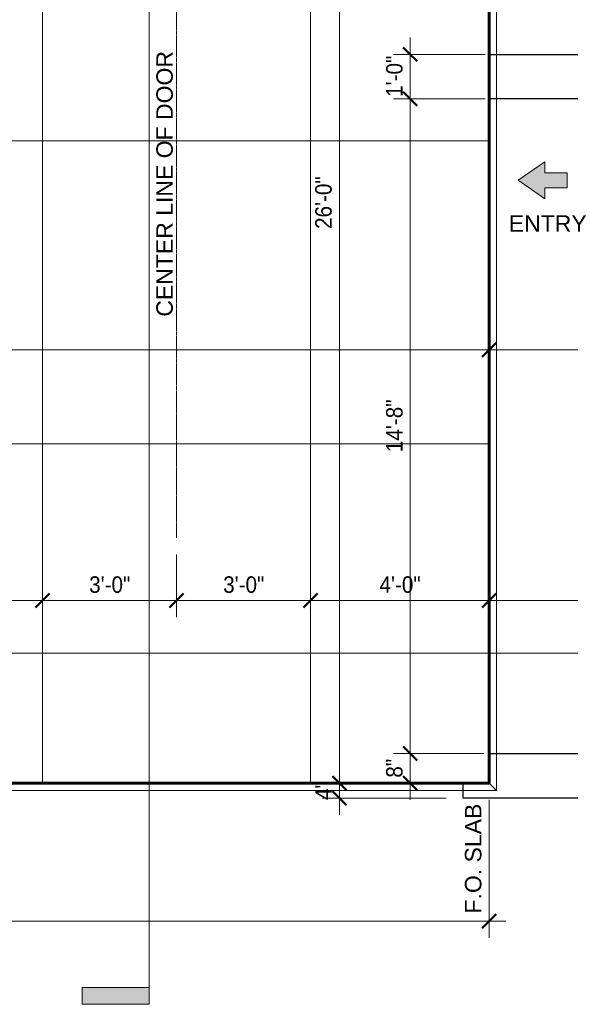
# Model space of a CAD drawing. Header units: inches. Extents: x -680 to 161, y -283 to 603.
# Tile 4 of 11: x -168 to -20, y -240 to 25. Entities that reach past the tile are written whole.
import ezdxf

# ---------------------------------------------------------------- set-up
doc = ezdxf.new("R2010")
doc.units = ezdxf.units.IN
doc.header["$MEASUREMENT"] = 0
doc.linetypes.add('3A Center Long', pattern=[0.9687499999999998, 0.7499999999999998, -0.0625, 0.09374999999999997, -0.0625])
for name, color, linetype, lineweight in [('A-ANNO-DIMS', 1, 'Continuous', 9), ('A-ANNO-DIMS-48', 1, 'Continuous', 9), ('A-ANNO-SYMB', 6, 'Continuous', 9), ('A-ANNO-TEXT', 2, 'Continuous', 9), ('A-DETL', 5, 'Continuous', 9), ('A-DETL-GENF', 3, 'Continuous', 9), ('S-FNDN-FTNG', 4, 'Continuous', 18)]:
    doc.layers.add(name, color=color, linetype=linetype, lineweight=lineweight)
doc.styles.add('Arial', font='arial.ttf', dxfattribs={"height": 4.42589820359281})
doc.styles.add('Arial_1', font='arial.ttf', dxfattribs={"width": 0.9, "height": 4.425898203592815})
doc.dimstyles.new('Linear_-_3_32__Arial_2', dxfattribs={"dimscale": 12, "dimtxt": 4.5, "dimasz": 0.3125000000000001, "dimexe": 0.375, "dimexo": 0.3750000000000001, "dimgap": 0.06250000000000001, "dimtad": 1, "dimdec": 3, "dimrnd": 0.125, "dimzin": 3, "dimdsep": 46, "dimlunit": 4, "dimtxsty": 'Arial_1', "dimblk1": 'OBLIQUE', "dimblk2": 'OBLIQUE', "dimsah": 1, "dimcen": 0.09, "dimdle": 0.375, "dimazin": 0, "dimtfac": 1, "dimtdec": 3, "dimtix": 1, "dimtmove": 0, "dimatfit": 3, "dimfxl": 1, "dimtvp": 1, "dimfrac": 2, "dimtolj": 1, "dimtzin": 0, "dimarcsym": 2})
doc.dimstyles.new('Linear_-_3_32__Arial_Utility_Plans', dxfattribs={"dimscale": 12, "dimtxt": 4.5, "dimasz": 0.3125000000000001, "dimexe": 0.375, "dimexo": 0.3750000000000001, "dimgap": 0.06250000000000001, "dimtad": 1, "dimrnd": 0.25, "dimzin": 3, "dimdsep": 46, "dimlunit": 4, "dimtxsty": 'Arial_1', "dimblk1": 'OBLIQUE', "dimblk2": 'OBLIQUE', "dimsah": 1, "dimcen": 0.09, "dimdle": 0.375, "dimazin": 0, "dimtfac": 1, "dimtix": 1, "dimtmove": 0, "dimatfit": 3, "dimfxl": 1, "dimtvp": 1, "dimfrac": 2, "dimtolj": 1, "dimtzin": 0, "dimarcsym": 2})

# ---------------------------------------------------------------- blocks, each defined once
blk = doc.blocks.new('House Slab - House Slab-2091152-Slab Edge Paln')
at = {"layer": 'S-FNDN-FTNG'}
for p, q in [((-42.28613636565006, -180.167916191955), (-42.28613636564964, 75.90266233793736)), ((-522.2861363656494, -180.1679161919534), (-42.28613636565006, -180.167916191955))]:
    blk.add_line(p, q, dxfattribs=at)
blk = doc.blocks.new('House Slab Perimeter Insulation - House Slab Perimeter Insulation-2402339-Slab Edge Paln')
at = {"layer": 'A-DETL', "lineweight": 60}
for p, q in [((-42.28613636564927, 75.90266233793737), (-42.28613636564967, -180.1679161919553)), ((-42.28613636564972, -180.1679161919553), (-522.2861363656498, -180.1679161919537))]:
    blk.add_line(p, q, dxfattribs=at)
at = {"layer": 'S-FNDN-FTNG'}
for p, q in [((-40.28613636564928, 76.11513965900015), (-40.28613636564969, -182.1679161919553)), ((-40.28613636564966, -182.1679161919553), (-524.2861363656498, -182.1679161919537)), ((-40.28613636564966, -182.1679161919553), (-42.28613636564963, -180.1679161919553))]:
    blk.add_line(p, q, dxfattribs=at)
blk = doc.blocks.new('Arrow _Entry_ - Arrow _Entry_-2292075-Slab Edge Paln')
at = {"layer": 'A-DETL-GENF'}
blk.add_hatch(color=256, dxfattribs=at).paths.add_polyline_path([(-4.999999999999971, 0), (-1.999999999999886, -8.526512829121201e-14), (-1.999999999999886, -5.999999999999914), (2.000000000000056, -5.999999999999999), (2.000000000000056, 0), (5.000000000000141, 0), (0, 7.140740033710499)], flags=0)
for p, q in [((0, 7.140740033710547), (-4.99999999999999, 0)), ((4.999999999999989, 0), (1.998401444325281e-15, 7.140740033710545)), ((-4.99999999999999, 0), (-2.000000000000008, 0)), ((-2.000000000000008, 0), (-2.000000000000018, -5.999999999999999)), ((1.999999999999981, -5.999999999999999), (1.999999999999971, 0)), ((1.999999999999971, 0), (4.999999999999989, 0)), ((-2.000000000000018, -5.999999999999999), (1.999999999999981, -5.999999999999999))]:
    blk.add_line(p, q, dxfattribs=at)
blk = doc.blocks.new('Section - 3_32_ x 3_8_-54337-Slab Edge Paln')
at = {"layer": 'A-ANNO-SYMB'}
blk.add_hatch(color=256, dxfattribs=at).paths.add_polyline_path([(0, 0.3749999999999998), (0, 0), (-0.09374999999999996, 0), (-0.09374999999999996, 0.3749999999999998)], flags=0)
for p, q in [((0, 0.3749999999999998), (-0.09374999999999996, 0.3749999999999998)), ((-0.09374999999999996, 0.3749999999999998), (-0.09374999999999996, 0)), ((0, 0), (0, 0.3749999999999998)), ((-0.09374999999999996, 0), (0, 0))]:
    blk.add_line(p, q, dxfattribs=at)
blk = doc.blocks.new('DIMBLOCK39-Slab Edge Paln')
at = {"layer": 'A-ANNO-DIMS-48', "transparency": 16777216}
for p, q in [((-440.5361363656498, 4.082083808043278), (-440.5361363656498, -68.15853439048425)), ((-440.5361363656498, -63.65853439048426), (-440.5361363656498, 4.082083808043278)), ((-42.28613636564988, -65.5068839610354), (-42.28613636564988, -59.15853439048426)), ((-440.5361363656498, -63.65853439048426), (-42.28613636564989, -63.65853439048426)), ((-42.28613636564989, -63.65853439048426), (-42.28613636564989, -65.5068839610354))]:
    blk.add_line(p, q, dxfattribs=at)
at = {"layer": 'A-ANNO-DIMS-48', "lineweight": 50, "transparency": 16777216}
for p, q in [((-440.5361363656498, -63.65853439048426), (-438.6611363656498, -61.78353439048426)), ((-42.28613636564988, -63.65853439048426), (-40.41113636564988, -61.78353439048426)), ((-440.5361363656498, -63.65853439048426), (-442.4111363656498, -65.53353439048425)), ((-42.28613636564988, -63.65853439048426), (-44.16113636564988, -65.53353439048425))]:
    blk.add_line(p, q, dxfattribs=at)
at = {"layer": 'A-ANNO-DIMS-48', "color": 0, "transparency": 16777216, "insert": (-252.9380594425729, -57.16725157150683), "char_height": 4.425898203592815, "width": 27.66461538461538, "attachment_point": 1, "line_spacing_factor": 0.9385317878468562, "style": 'Arial_1'}
blk.add_mtext('33\'-2 1/4"', dxfattribs=at)
blk = doc.blocks.new('_Oblique')
at = {"color": 0, "linetype": 'ByBlock', "lineweight": -2}
blk.add_line((-0.5, -0.5), (0.5, 0.5), dxfattribs=at)
blk = doc.blocks.new('DIMBLOCK40-Slab Edge Paln')
at = {"layer": 'A-ANNO-DIMS-48', "transparency": 16777216}
for p, q in [((-42.28613636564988, -65.5068839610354), (-42.28613636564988, -59.15853439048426)), ((33.71386363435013, -65.50688396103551), (33.71386363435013, -59.15853439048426)), ((-42.28613636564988, -63.65853439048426), (38.21386363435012, -63.65853439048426)), ((-42.28613636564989, -63.65853439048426), (-42.28613636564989, -65.5068839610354)), ((33.71386363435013, -63.65853439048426), (33.71386363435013, -65.50688396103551))]:
    blk.add_line(p, q, dxfattribs=at)
at = {"layer": 'A-ANNO-DIMS-48', "lineweight": 50, "transparency": 16777216}
for p, q in [((-42.28613636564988, -63.65853439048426), (-40.41113636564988, -61.78353439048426)), ((33.71386363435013, -63.65853439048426), (35.58886363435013, -61.78353439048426)), ((-42.28613636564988, -63.65853439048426), (-44.16113636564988, -65.53353439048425)), ((33.71386363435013, -63.65853439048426), (31.83886363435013, -65.53353439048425))]:
    blk.add_line(p, q, dxfattribs=at)
at = {"layer": 'A-ANNO-DIMS-48', "color": 0, "transparency": 16777216, "insert": (-9.720751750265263, -57.16725157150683), "char_height": 4.425898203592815, "width": 13.04307692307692, "attachment_point": 1, "line_spacing_factor": 0.9385317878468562, "style": 'Arial_1'}
blk.add_mtext('6\'-4"', dxfattribs=at)
blk = doc.blocks.new('DIMBLOCK43-Slab Edge Paln')
at = {"layer": 'A-ANNO-DIMS-48', "lineweight": 50, "transparency": 16777216}
for p, q in [((-82.49473918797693, -180.1679161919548), (-84.36973918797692, -178.2929161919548)), ((-82.49473918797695, -184.2102180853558), (-84.36973918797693, -182.3352180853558)), ((-82.49473918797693, -180.1679161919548), (-80.61973918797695, -182.0429161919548)), ((-82.49473918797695, -184.2102180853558), (-80.61973918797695, -186.0852180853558))]:
    blk.add_line(p, q, dxfattribs=at)
at = {"layer": 'A-ANNO-DIMS-48', "transparency": 16777216}
for p, q in [((-80.64638961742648, -180.1679161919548), (-86.99473918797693, -180.1679161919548)), ((-82.49473918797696, -188.7102180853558), (-82.49473918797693, -180.1679161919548)), ((-82.49473918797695, -180.1679161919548), (-80.64638961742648, -180.1679161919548)), ((-53.78613636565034, -184.2102180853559), (-86.99473918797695, -184.2102180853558)), ((-82.49473918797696, -184.2102180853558), (-53.78613636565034, -184.2102180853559))]:
    blk.add_line(p, q, dxfattribs=at)
at = {"layer": 'A-ANNO-DIMS-48', "color": 0, "transparency": 16777216, "insert": (-88.98602200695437, -184.681374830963), "char_height": 4.425898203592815, "width": 5.98153846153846, "attachment_point": 1, "rotation": 90, "line_spacing_factor": 0.9385317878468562, "style": 'Arial_1'}
blk.add_mtext('4"', dxfattribs=at)
blk = doc.blocks.new('DIMBLOCK44-Slab Edge Paln')
at = {"layer": 'A-ANNO-DIMS-48', "transparency": 16777216}
for p, q in [((-82.49473918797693, -180.1679161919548), (-82.4947391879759, 136.3320838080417)), ((-80.64638961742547, 131.8320838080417), (-86.99473918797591, 131.8320838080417)), ((-82.49473918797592, 131.8320838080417), (-80.64638961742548, 131.8320838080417)), ((-80.64638961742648, -180.1679161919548), (-86.99473918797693, -180.1679161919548)), ((-82.49473918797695, -180.1679161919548), (-80.64638961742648, -180.1679161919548))]:
    blk.add_line(p, q, dxfattribs=at)
at = {"layer": 'A-ANNO-DIMS-48', "lineweight": 50, "transparency": 16777216}
for p, q in [((-82.49473918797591, 131.8320838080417), (-84.3697391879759, 133.7070838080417)), ((-82.49473918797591, 131.8320838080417), (-80.61973918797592, 129.9570838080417)), ((-82.49473918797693, -180.1679161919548), (-84.36973918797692, -178.2929161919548)), ((-82.49473918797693, -180.1679161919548), (-80.61973918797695, -182.0429161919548))]:
    blk.add_line(p, q, dxfattribs=at)
at = {"layer": 'A-ANNO-DIMS-48', "color": 0, "transparency": 16777216, "insert": (-88.98602200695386, -31.12560849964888), "char_height": 4.425898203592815, "width": 16.69846153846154, "attachment_point": 1, "rotation": 90, "line_spacing_factor": 0.9385317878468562, "style": 'Arial_1'}
blk.add_mtext('26\'-0"', dxfattribs=at)
blk = doc.blocks.new('DIMBLOCK46-Slab Edge Paln')
at = {"layer": 'A-ANNO-DIMS-48', "transparency": 16777216}
for p, q in [((-42.28613636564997, -132.8813588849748), (-42.28613636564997, -126.5330093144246)), ((21.71386363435, -132.881358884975), (21.71386363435, -126.5330093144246)), ((-46.78613636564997, -131.0330093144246), (21.71386363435, -131.0330093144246)), ((-42.28613636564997, -131.0330093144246), (-42.28613636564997, -132.8813588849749)), ((21.71386363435, -131.0330093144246), (21.71386363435, -132.881358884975))]:
    blk.add_line(p, q, dxfattribs=at)
at = {"layer": 'A-ANNO-DIMS-48', "lineweight": 50, "transparency": 16777216}
for p, q in [((-42.28613636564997, -131.0330093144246), (-40.41113636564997, -129.1580093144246)), ((21.71386363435, -131.0330093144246), (23.58886363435, -129.1580093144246)), ((-42.28613636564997, -131.0330093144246), (-44.16113636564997, -132.9080093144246)), ((21.71386363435, -131.0330093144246), (19.83886363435, -132.9080093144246))]:
    blk.add_line(p, q, dxfattribs=at)
at = {"layer": 'A-ANNO-DIMS-48', "color": 0, "transparency": 16777216, "insert": (-15.72075175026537, -124.5417264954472), "char_height": 4.425898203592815, "width": 13.04307692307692, "attachment_point": 1, "line_spacing_factor": 0.9385317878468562, "style": 'Arial_1'}
blk.add_mtext('5\'-4"', dxfattribs=at)
blk = doc.blocks.new('DIMBLOCK53-Slab Edge Paln')
at = {"layer": 'A-ANNO-DIMS-48', "transparency": 16777216}
for p, q in [((-63.45669642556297, 20.33066033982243), (-63.45669642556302, 3.830660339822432)), ((-43.3190699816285, 15.83066033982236), (-67.95669642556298, 15.83066033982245)), ((-63.456696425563, 15.83066033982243), (-43.31906998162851, 15.83066033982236)), ((-43.31906998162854, 3.830660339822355), (-67.95669642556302, 3.830660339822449)), ((-63.45669642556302, 3.830660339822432), (-43.31906998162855, 3.830660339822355))]:
    blk.add_line(p, q, dxfattribs=at)
at = {"layer": 'A-ANNO-DIMS-48', "lineweight": 50, "transparency": 16777216}
for p, q in [((-63.45669642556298, 15.83066033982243), (-65.33169642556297, 17.70566033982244)), ((-63.45669642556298, 15.83066033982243), (-61.581696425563, 13.95566033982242)), ((-63.45669642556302, 3.830660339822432), (-65.33169642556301, 5.705660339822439)), ((-63.45669642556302, 3.830660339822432), (-61.58169642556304, 1.955660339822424))]:
    blk.add_line(p, q, dxfattribs=at)
at = {"layer": 'A-ANNO-DIMS-48', "color": 0, "transparency": 16777216, "insert": (-69.94797924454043, 4.396044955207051), "char_height": 4.425898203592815, "width": 13.04307692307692, "attachment_point": 1, "rotation": 90, "line_spacing_factor": 0.9385317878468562, "style": 'Arial_1'}
blk.add_mtext('1\'-0"', dxfattribs=at)
blk = doc.blocks.new('DIMBLOCK54-Slab Edge Paln')
at = {"layer": 'A-ANNO-DIMS-48', "lineweight": 50, "transparency": 16777216}
for p, q in [((-63.45669642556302, 3.830660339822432), (-65.33169642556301, 5.705660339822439)), ((-63.45669642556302, 3.830660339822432), (-61.58169642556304, 1.955660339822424)), ((-63.4566964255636, -172.2102180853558), (-65.33169642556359, -170.3352180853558)), ((-63.4566964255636, -172.2102180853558), (-61.58169642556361, -174.0852180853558))]:
    blk.add_line(p, q, dxfattribs=at)
at = {"layer": 'A-ANNO-DIMS-48', "transparency": 16777216}
for p, q in [((-43.31906998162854, 3.830660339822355), (-67.95669642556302, 3.830660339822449)), ((-63.45669642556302, 3.830660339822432), (-63.4566964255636, -172.2102180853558)), ((-63.45669642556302, 3.830660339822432), (-43.31906998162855, 3.830660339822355)), ((-43.66919199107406, -172.2102180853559), (-67.9566964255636, -172.2102180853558)), ((-63.4566964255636, -172.2102180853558), (-43.66919199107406, -172.2102180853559))]:
    blk.add_line(p, q, dxfattribs=at)
at = {"layer": 'A-ANNO-DIMS-48', "color": 0, "transparency": 16777216, "insert": (-69.94797924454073, -91.14747118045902), "char_height": 4.425898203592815, "width": 16.69846153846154, "attachment_point": 1, "rotation": 90, "line_spacing_factor": 0.9385317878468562, "style": 'Arial_1'}
blk.add_mtext('14\'-8"', dxfattribs=at)
blk = doc.blocks.new('DIMBLOCK55-Slab Edge Paln')
at = {"layer": 'A-ANNO-DIMS-48', "lineweight": 50, "transparency": 16777216}
for p, q in [((-63.4566964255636, -172.2102180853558), (-65.33169642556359, -170.3352180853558)), ((-63.4566964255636, -172.2102180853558), (-61.58169642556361, -174.0852180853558)), ((-63.45669642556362, -180.1679161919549), (-65.3316964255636, -178.2929161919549)), ((-63.45669642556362, -180.1679161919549), (-61.58169642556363, -182.0429161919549))]:
    blk.add_line(p, q, dxfattribs=at)
at = {"layer": 'A-ANNO-DIMS-48', "transparency": 16777216}
for p, q in [((-43.66919199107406, -172.2102180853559), (-67.9566964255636, -172.2102180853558)), ((-63.4566964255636, -172.2102180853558), (-63.45669642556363, -184.6679161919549)), ((-63.4566964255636, -172.2102180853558), (-43.66919199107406, -172.2102180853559)), ((-65.3050459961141, -180.1679161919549), (-58.95669642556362, -180.1679161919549)), ((-63.45669642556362, -180.1679161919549), (-65.3050459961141, -180.1679161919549))]:
    blk.add_line(p, q, dxfattribs=at)
at = {"layer": 'A-ANNO-DIMS-48', "color": 0, "transparency": 16777216, "insert": (-69.94797924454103, -178.6813748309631), "char_height": 4.425898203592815, "width": 5.98153846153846, "attachment_point": 1, "rotation": 90, "line_spacing_factor": 0.9385317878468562, "style": 'Arial_1'}
blk.add_mtext('8"', dxfattribs=at)
blk = doc.blocks.new('DIMBLOCK68-Slab Edge Paln')
at = {"layer": 'A-ANNO-DIMS-48', "transparency": 16777216}
for p, q in [((-522.2861363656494, -184.6679161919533), (-522.2861363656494, -221.7458705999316)), ((-522.2861363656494, -217.2458705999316), (-522.2861363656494, -184.6679161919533)), ((-42.28613636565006, -184.667916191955), (-42.28613636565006, -221.7458705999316)), ((-42.28613636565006, -217.2458705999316), (-42.28613636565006, -184.667916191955)), ((-526.7861363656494, -217.2458705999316), (-37.78613636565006, -217.2458705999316))]:
    blk.add_line(p, q, dxfattribs=at)
at = {"layer": 'A-ANNO-DIMS-48', "lineweight": 50, "transparency": 16777216}
for p, q in [((-522.2861363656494, -217.2458705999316), (-520.4111363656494, -215.3708705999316)), ((-42.28613636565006, -217.2458705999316), (-40.41113636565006, -215.3708705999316)), ((-522.2861363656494, -217.2458705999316), (-524.1611363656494, -219.1208705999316)), ((-42.28613636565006, -217.2458705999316), (-44.16113636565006, -219.1208705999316))]:
    blk.add_line(p, q, dxfattribs=at)
at = {"layer": 'A-ANNO-DIMS-48', "color": 0, "transparency": 16777216, "insert": (-289.2438286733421, -210.7545877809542), "char_height": 4.425898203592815, "width": 16.69846153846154, "attachment_point": 1, "line_spacing_factor": 0.9385317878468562, "style": 'Arial_1'}
blk.add_mtext('40\'-0"', dxfattribs=at)
blk = doc.blocks.new('DIMBLOCK69-Slab Edge Paln')
at = {"layer": 'A-ANNO-DIMS-48', "transparency": 16777216}
for p, q in [((-126.2860339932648, -118.7102180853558), (-126.2860339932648, -135.5330093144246)), ((-126.2860339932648, -131.0330093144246), (-126.2860339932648, -118.7102180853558)), ((-162.2860339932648, -132.881358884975), (-162.2860339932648, -126.5330093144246)), ((-166.7860339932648, -131.0330093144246), (-126.2860339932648, -131.0330093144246)), ((-162.2860339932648, -131.0330093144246), (-162.2860339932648, -132.881358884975))]:
    blk.add_line(p, q, dxfattribs=at)
at = {"layer": 'A-ANNO-DIMS-48', "lineweight": 50, "transparency": 16777216}
for p, q in [((-162.2860339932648, -131.0330093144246), (-160.4110339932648, -129.1580093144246)), ((-126.2860339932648, -131.0330093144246), (-124.4110339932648, -129.1580093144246)), ((-162.2860339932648, -131.0330093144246), (-164.1610339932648, -132.9080093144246)), ((-126.2860339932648, -131.0330093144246), (-128.1610339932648, -132.9080093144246))]:
    blk.add_line(p, q, dxfattribs=at)
at = {"layer": 'A-ANNO-DIMS-48', "color": 0, "transparency": 16777216, "insert": (-149.7206493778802, -124.5417264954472), "char_height": 4.425898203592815, "width": 13.04307692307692, "attachment_point": 1, "line_spacing_factor": 0.9385317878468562, "style": 'Arial_1'}
blk.add_mtext('3\'-0"', dxfattribs=at)
blk = doc.blocks.new('DIMBLOCK70-Slab Edge Paln')
at = {"layer": 'A-ANNO-DIMS-48', "transparency": 16777216}
for p, q in [((-126.2860339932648, -118.7102180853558), (-126.2860339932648, -135.5330093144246)), ((-126.2860339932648, -131.0330093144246), (-126.2860339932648, -118.7102180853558)), ((-90.28603399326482, -132.8813588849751), (-90.28603399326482, -126.5330093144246)), ((-126.2860339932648, -131.0330093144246), (-85.78603399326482, -131.0330093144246)), ((-90.28603399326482, -131.0330093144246), (-90.28603399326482, -132.8813588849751))]:
    blk.add_line(p, q, dxfattribs=at)
at = {"layer": 'A-ANNO-DIMS-48', "lineweight": 50, "transparency": 16777216}
for p, q in [((-126.2860339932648, -131.0330093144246), (-124.4110339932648, -129.1580093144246)), ((-90.28603399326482, -131.0330093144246), (-88.41103399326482, -129.1580093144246)), ((-126.2860339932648, -131.0330093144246), (-128.1610339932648, -132.9080093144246)), ((-90.28603399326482, -131.0330093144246), (-92.16103399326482, -132.9080093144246))]:
    blk.add_line(p, q, dxfattribs=at)
at = {"layer": 'A-ANNO-DIMS-48', "color": 0, "transparency": 16777216, "insert": (-113.7206493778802, -124.5417264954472), "char_height": 4.425898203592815, "width": 13.04307692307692, "attachment_point": 1, "line_spacing_factor": 0.9385317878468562, "style": 'Arial_1'}
blk.add_mtext('3\'-0"', dxfattribs=at)
blk = doc.blocks.new('DIMBLOCK86-Slab Edge Paln')
at = {"layer": 'A-ANNO-DIMS-48', "transparency": 16777216}
for p, q in [((-223.5361363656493, -132.8813588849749), (-223.5361363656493, -126.5330093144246)), ((-162.2860339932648, -132.881358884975), (-162.2860339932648, -126.5330093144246)), ((-228.0361363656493, -131.0330093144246), (-157.7860339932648, -131.0330093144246)), ((-223.5361363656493, -131.0330093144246), (-223.5361363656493, -132.8813588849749)), ((-162.2860339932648, -131.0330093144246), (-162.2860339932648, -132.881358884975))]:
    blk.add_line(p, q, dxfattribs=at)
at = {"layer": 'A-ANNO-DIMS-48', "lineweight": 50, "transparency": 16777216}
for p, q in [((-223.5361363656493, -131.0330093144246), (-221.6611363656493, -129.1580093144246)), ((-162.2860339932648, -131.0330093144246), (-160.4110339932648, -129.1580093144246)), ((-223.5361363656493, -131.0330093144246), (-225.4111363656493, -132.9080093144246)), ((-162.2860339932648, -131.0330093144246), (-164.1610339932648, -132.9080093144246))]:
    blk.add_line(p, q, dxfattribs=at)
at = {"layer": 'A-ANNO-DIMS-48', "color": 0, "transparency": 16777216, "insert": (-202.9149313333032, -124.5417264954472), "char_height": 4.425898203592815, "width": 24.00923076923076, "attachment_point": 1, "line_spacing_factor": 0.9385317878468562, "style": 'Arial_1'}
blk.add_mtext('5\'-1 1/4"', dxfattribs=at)
blk = doc.blocks.new('DIMBLOCK87-Slab Edge Paln')
at = {"layer": 'A-ANNO-DIMS-48', "transparency": 16777216}
for p, q in [((-90.28603399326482, -132.8813588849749), (-90.28603399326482, -126.5330093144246)), ((-42.2861363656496, -132.881358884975), (-42.2861363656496, -126.5330093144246)), ((-94.78603399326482, -131.0330093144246), (-37.78613636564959, -131.0330093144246)), ((-90.28603399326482, -131.0330093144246), (-90.28603399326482, -132.8813588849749)), ((-42.2861363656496, -131.0330093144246), (-42.2861363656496, -132.881358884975))]:
    blk.add_line(p, q, dxfattribs=at)
at = {"layer": 'A-ANNO-DIMS-48', "lineweight": 50, "transparency": 16777216}
for p, q in [((-90.28603399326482, -131.0330093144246), (-88.41103399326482, -129.1580093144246)), ((-42.2861363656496, -131.0330093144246), (-40.4111363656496, -129.1580093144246)), ((-90.28603399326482, -131.0330093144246), (-92.16103399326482, -132.9080093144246)), ((-42.2861363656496, -131.0330093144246), (-44.1611363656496, -132.9080093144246))]:
    blk.add_line(p, q, dxfattribs=at)
at = {"layer": 'A-ANNO-DIMS-48', "color": 0, "transparency": 16777216, "insert": (-71.7207005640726, -124.5417264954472), "char_height": 4.425898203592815, "width": 13.04307692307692, "attachment_point": 1, "line_spacing_factor": 0.9385317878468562, "style": 'Arial_1'}
blk.add_mtext('4\'-0"', dxfattribs=at)

msp = doc.modelspace()

# ---------------------------------------------------------------- linework, layer by layer
at = {"layer": 'A-ANNO-SYMB'}
for p, q in [((-133.6273291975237, 166.8738237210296), (-133.6273291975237, -235.1258572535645)), ((131.831204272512, -145.2331442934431), (-467.2126086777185, -145.2331442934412))]:
    msp.add_line(p, q, dxfattribs=at)
at = {"layer": 'A-DETL', "linetype": '3A Center Long'}
msp.add_line((-126.2860339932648, -114.2102180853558), (-126.2860339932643, 150.7897819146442), dxfattribs=at)
at = {"layer": 'A-DETL', "lineweight": 18}
for p, q in [((-162.2860339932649, -180.1679161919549), (-162.2860339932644, 131.8320838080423)), ((-90.2860339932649, -180.1679161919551), (-90.2860339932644, 131.8320838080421)), ((-440.5361363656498, -7.417916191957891), (-42.28613636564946, -7.417916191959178)), ((-522.2861363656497, -88.91791619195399), (-42.28613636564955, -88.91791619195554))]:
    msp.add_line(p, q, dxfattribs=at)
at = {"layer": 'A-DETL', "lineweight": 30}
for p, q in [((-42.28613636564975, 15.83066033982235), (33.71386363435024, 15.83066033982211)), ((21.71386363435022, 3.830660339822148), (-42.28613636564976, 3.830660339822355)), ((-42.28613636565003, -172.2102180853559), (21.71386363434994, -172.2102180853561)), ((-49.28613636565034, -184.2102180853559), (-49.28613636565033, -180.1679161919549)), ((33.71386363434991, -184.2102180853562), (-49.28613636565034, -184.2102180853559))]:
    msp.add_line(p, q, dxfattribs=at)

# ---------------------------------------------------------------- block references
at = {"layer": 'A-ANNO-SYMB', "xscale": 47.99999999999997, "yscale": 47.99999999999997, "zscale": 47.99999999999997, "rotation": 89.99999999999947}
msp.add_blockref('Section - 3_32_ x 3_8_-54337-Slab Edge Paln', (-133.6273291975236, -235.1258572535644), dxfattribs=at)
at = {"layer": 'A-DETL-GENF', "rotation": 89.99999999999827}
msp.add_blockref('Arrow _Entry_ - Arrow _Entry_-2292075-Slab Edge Paln', (-27.31350350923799, -18.03957391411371), dxfattribs=at)
at = {"layer": 'S-FNDN-FTNG', "lineweight": 60}
for name in ['House Slab Perimeter Insulation - House Slab Perimeter Insulation-2402339-Slab Edge Paln', 'House Slab - House Slab-2091152-Slab Edge Paln']:
    msp.add_blockref(name, (0, 0), dxfattribs=at)

# ---------------------------------------------------------------- texts
at = {"layer": 'A-ANNO-TEXT', "color": 7, "char_height": 4.425898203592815, "attachment_point": 2, "rotation": 90, "line_spacing_factor": 0.9385317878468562, "style": 'Arial'}
for s, insert, width in [('CENTER LINE OF DOOR', (-131.6749678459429, -18.99939989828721), 84.942), ('F.O. SLAB', (-48.77149837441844, -200.4422164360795), 35.208)]:
    msp.add_mtext(s, dxfattribs=dict(at, insert=insert, width=width))
at = {"layer": 'A-ANNO-TEXT', "color": 7, "insert": (-26.52362537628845, -27.42685172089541), "char_height": 4.425898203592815, "width": 24.786, "attachment_point": 2, "line_spacing_factor": 0.9385317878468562, "style": 'Arial'}
msp.add_mtext('ENTRY', dxfattribs=at)

# ---------------------------------------------------------------- dimensions: what is measured, and where the dimension line sits
at = {"layer": 'A-ANNO-DIMS'}
for base, p1, p2, override, picture, middle in [((-82.49473918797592, 131.8320838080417), (-85.14638961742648, -180.1679161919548), (-85.14638961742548, 131.8320838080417), {"dimpost": '<>', "dimfxl": 311.9999999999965}, 'DIMBLOCK44-Slab Edge Paln', (-85.50448327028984, -24.1679161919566)), ((-63.45669642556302, 3.830660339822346), (-38.81906998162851, 15.83066033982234), (-38.81906998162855, 3.830660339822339), {"dimpost": '<>', "dimfxl": 12}, 'DIMBLOCK53-Slab Edge Paln', (-66.46644050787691, 9.830660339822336)), ((-63.4566964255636, -172.2102180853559), (-38.81906998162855, 3.830660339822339), (-39.16919199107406, -172.2102180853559), {"dimpost": '<>', "dimfxl": 176.0412265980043}, 'DIMBLOCK54-Slab Edge Paln', (-66.46644050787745, -84.1897788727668)), ((-63.45669642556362, -180.1679161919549), (-39.16919199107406, -172.2102180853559), (-60.8050459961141, -180.1679161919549), {"dimpost": '<>', "dimfxl": 23.05287699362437}, 'DIMBLOCK55-Slab Edge Paln', (-66.46644050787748, -176.1890671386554)), ((-82.49473918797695, -180.1679161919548), (-49.28613636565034, -184.2102180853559), (-85.14638961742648, -180.1679161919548), {"dimpost": '<>', "dimfxl": 36.08736576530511}, 'DIMBLOCK43-Slab Edge Paln', (-85.45768830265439, -182.1890671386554))]:
    dim = msp.add_linear_dim(base=base, p1=p1, p2=p2, angle=89.99999999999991, dimstyle='Linear_-_3_32__Arial_2', override=override, dxfattribs=at)
    dim.commit()
    dim.dimension.update_dxf_attribs({"geometry": picture, "text_midpoint": middle})
for base, p1, p2, dimstyle, override, picture, middle in [((-42.28613636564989, -63.65853439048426), (-440.5361363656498, 8.582083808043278), (-42.28613636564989, -61.00688396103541), 'Linear_-_3_32__Arial_2', {"dimpost": '<>', "dimfxl": 404.2841660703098}, 'DIMBLOCK39-Slab Edge Paln', (-241.4111363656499, -60.61860000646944)), ((33.71386363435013, -63.65853439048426), (-42.28613636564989, -61.00688396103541), (33.71386363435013, -61.00688396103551), 'Linear_-_3_32__Arial_2', {"dimpost": '<>', "dimfxl": 76.00000000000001}, 'DIMBLOCK40-Slab Edge Paln', (-4.286136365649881, -60.64879030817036)), ((-126.2860339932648, -131.0330093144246), (-162.2860339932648, -128.381358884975), (-126.2860339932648, -114.2102180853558), 'Linear_-_3_32__Arial_2', {"dimpost": '<>', "dimfxl": 38.68877397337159}, 'DIMBLOCK69-Slab Edge Paln', (-144.2860339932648, -128.0217557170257)), ((-90.28603399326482, -131.0330093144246), (-126.2860339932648, -114.2102180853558), (-90.28603399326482, -128.3813588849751), 'Linear_-_3_32__Arial_2', {"dimpost": '<>', "dimfxl": 38.68877397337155}, 'DIMBLOCK70-Slab Edge Paln', (-108.2860339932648, -128.0217557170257)), ((-162.2860339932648, -131.0330093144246), (-223.5361363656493, -128.3813588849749), (-162.2860339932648, -128.381358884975), 'Linear_-_3_32__Arial_Utility_Plans', {"dimpost": '<>', "dimfxl": 61.25010237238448}, 'DIMBLOCK86-Slab Edge Paln', (-192.911085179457, -127.9945844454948)), ((-42.2861363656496, -131.0330093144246), (-90.28603399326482, -128.3813588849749), (-42.2861363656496, -128.381358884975), 'Linear_-_3_32__Arial_Utility_Plans', {"dimpost": '<>', "dimfxl": 47.99989762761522}, 'DIMBLOCK87-Slab Edge Paln', (-66.28608517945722, -128.0232652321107)), ((21.71386363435, -131.0330093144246), (-42.28613636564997, -128.3813588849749), (21.71386363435, -128.381358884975), 'Linear_-_3_32__Arial_2', {"dimpost": '<>', "dimfxl": 63.99999999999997}, 'DIMBLOCK46-Slab Edge Paln', (-10.28613636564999, -128.032322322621)), ((-42.28613636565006, -217.2458705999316), (-522.2861363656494, -180.1679161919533), (-42.28613636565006, -180.167916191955), 'Linear_-_3_32__Arial_2', {"dimpost": '<>', "dimfxl": 479.9999999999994}, 'DIMBLOCK68-Slab Edge Paln', (-282.2861363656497, -214.2361265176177))]:
    dim = msp.add_linear_dim(base=base, p1=p1, p2=p2, dimstyle=dimstyle, override=override, dxfattribs=at)
    dim.commit()
    dim.dimension.update_dxf_attribs({"geometry": picture, "text_midpoint": middle})

doc.saveas('drawing.dxf')
